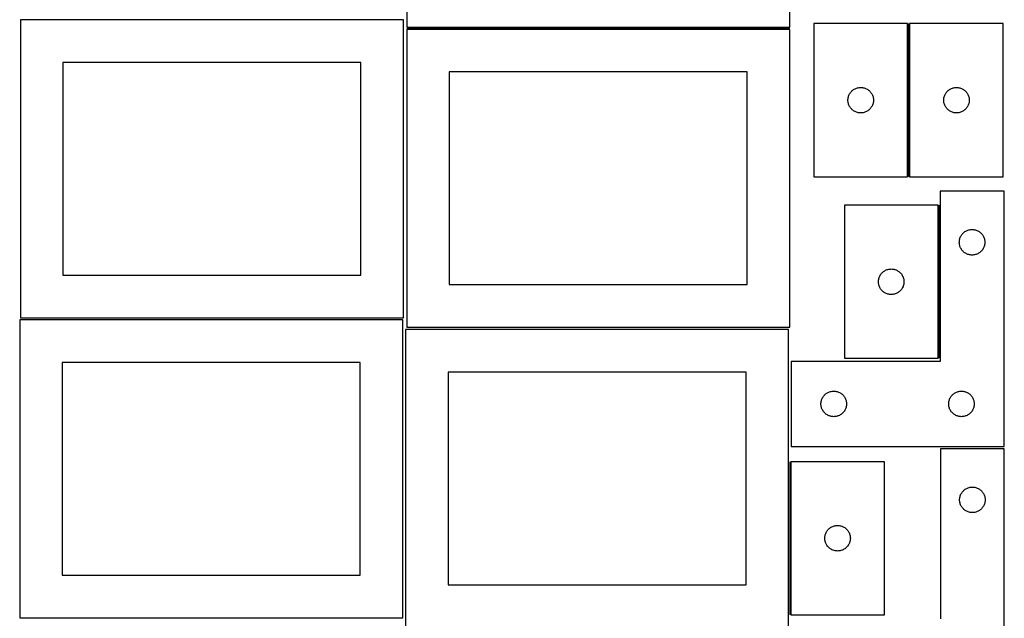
# Model space of a CAD drawing. Header units: millimetres. Extents: x 7 to 1243, y 7 to 2493.
# Tile 14 of 16: x 550 to 1243, y 1706 to 2128. Entities that reach past the tile are written whole.
import ezdxf

# ---------------------------------------------------------------- set-up
doc = ezdxf.new("R2010")
doc.units = ezdxf.units.MM
doc.layers.add('COMMON', color=5, linetype='CONTINUOUS', true_color=0x0000ff)
doc.layers.add('CUT', color=7, linetype='CONTINUOUS', true_color=0x000000)

msp = doc.modelspace()

# ---------------------------------------------------------------- linework, layer by layer
at = {"layer": 'COMMON'}
for p, q in [((1176.004854, 2125.01761), (1176.004854, 2017.01761)), ((822.284607, 2121.743682), (1092.284607, 2121.743682)), ((1197.5049, 1888.979155), (1197.5049, 1996.979155)), ((1092.207641, 1816.079012), (1092.207641, 1708.079012))]:
    msp.add_line(p, q, dxfattribs=at)
at = {"layer": 'CUT'}
for p, q in [((822.284607, 2332.493683), (822.284607, 2122.493683)), ((1092.284607, 2122.493683), (1092.284607, 2332.493683)), ((820.041711, 2127.609413), (550.041711, 2127.609413)), ((550.041711, 2127.609413), (550.041711, 1917.609413)), ((820.041711, 1917.609413), (820.041711, 2127.609413)), ((1109.254854, 2125.01761), (1109.254854, 2017.01761)), ((1175.254854, 2125.01761), (1109.254854, 2125.01761)), ((1175.254854, 2017.01761), (1175.254854, 2125.01761)), ((1242.754855, 2125.01761), (1176.754855, 2125.01761)), ((1176.754855, 2125.01761), (1176.754855, 2017.01761)), ((1242.754855, 2017.01761), (1242.754855, 2125.01761)), ((822.284607, 2122.493683), (1092.284607, 2122.493683)), ((1092.284607, 2120.993682), (822.284607, 2120.993682)), ((822.284607, 2120.993682), (822.284607, 1910.993682)), ((1092.284607, 1910.993682), (1092.284607, 2120.993682)), ((790.041711, 2097.609413), (580.041711, 2097.609413)), ((580.041711, 2097.609413), (580.041711, 1947.609413)), ((790.041711, 1947.609413), (790.041711, 2097.609413)), ((1062.284607, 2090.993682), (852.284607, 2090.993682)), ((852.284607, 2090.993682), (852.284607, 1940.993682)), ((1062.284607, 1940.993682), (1062.284607, 2090.993682)), ((1133.939938, 2074.461761), (1134.182999, 2074.998208)), ((1134.182999, 2074.998208), (1134.460625, 2075.51761)), ((1134.460625, 2075.51761), (1134.771627, 2076.017742)), ((1134.771627, 2076.017742), (1135.114673, 2076.496463)), ((1135.114673, 2076.496463), (1135.488295, 2076.951723)), ((1135.488295, 2076.951723), (1135.890892, 2077.381571)), ((1135.890892, 2077.381571), (1136.320741, 2077.784169)), ((1136.320741, 2077.784169), (1136.776001, 2078.15779)), ((1136.776001, 2078.15779), (1137.254721, 2078.500837)), ((1137.254721, 2078.500837), (1137.754854, 2078.811839)), ((1137.754854, 2078.811839), (1138.274255, 2079.089465)), ((1138.274255, 2079.089465), (1138.810703, 2079.332526)), ((1138.810703, 2079.332526), (1139.361898, 2079.539981)), ((1139.361898, 2079.539981), (1139.925482, 2079.710943)), ((1139.925482, 2079.710943), (1140.499041, 2079.844678)), ((1140.499041, 2079.844678), (1141.080118, 2079.940614)), ((1141.080118, 2079.940614), (1141.666225, 2079.998341)), ((1141.666225, 2079.998341), (1142.254854, 2080.01761)), ((1142.254854, 2080.01761), (1142.843482, 2079.998341)), ((1142.843482, 2079.998341), (1143.429589, 2079.940614)), ((1143.429589, 2079.940614), (1144.010666, 2079.844678)), ((1144.010666, 2079.844678), (1144.584225, 2079.710943)), ((1144.584225, 2079.710943), (1145.147809, 2079.539981)), ((1145.147809, 2079.539981), (1145.699004, 2079.332526)), ((1145.699004, 2079.332526), (1146.235452, 2079.089465)), ((1146.235452, 2079.089465), (1146.754854, 2078.811839)), ((1146.754854, 2078.811839), (1147.254986, 2078.500837)), ((1147.254986, 2078.500837), (1147.733706, 2078.15779)), ((1147.733706, 2078.15779), (1148.188966, 2077.784169)), ((1148.188966, 2077.784169), (1148.618815, 2077.381571)), ((1148.618815, 2077.381571), (1149.021412, 2076.951723)), ((1149.021412, 2076.951723), (1149.395034, 2076.496463)), ((1149.395034, 2076.496463), (1149.73808, 2076.017742)), ((1149.73808, 2076.017742), (1150.049082, 2075.51761)), ((1150.049082, 2075.51761), (1150.326708, 2074.998208)), ((1150.326708, 2074.998208), (1150.569769, 2074.461761)), ((1201.439939, 2074.461761), (1201.683, 2074.998208)), ((1201.683, 2074.998208), (1201.960626, 2075.51761)), ((1201.960626, 2075.51761), (1202.271628, 2076.017742)), ((1202.271628, 2076.017742), (1202.614674, 2076.496463)), ((1202.614674, 2076.496463), (1202.988296, 2076.951723)), ((1202.988296, 2076.951723), (1203.390893, 2077.381571)), ((1203.390893, 2077.381571), (1203.820742, 2077.784169)), ((1203.820742, 2077.784169), (1204.276002, 2078.15779)), ((1204.276002, 2078.15779), (1204.754722, 2078.500837)), ((1204.754722, 2078.500837), (1205.254855, 2078.811839)), ((1205.254855, 2078.811839), (1205.774256, 2079.089465)), ((1205.774256, 2079.089465), (1206.310704, 2079.332526)), ((1206.310704, 2079.332526), (1206.861899, 2079.539981)), ((1206.861899, 2079.539981), (1207.425483, 2079.710943)), ((1207.425483, 2079.710943), (1207.999042, 2079.844678)), ((1207.999042, 2079.844678), (1208.580119, 2079.940614)), ((1208.580119, 2079.940614), (1209.166226, 2079.998341)), ((1209.166226, 2079.998341), (1209.754855, 2080.01761)), ((1209.754855, 2080.01761), (1210.343483, 2079.998341)), ((1210.343483, 2079.998341), (1210.92959, 2079.940614)), ((1210.92959, 2079.940614), (1211.510667, 2079.844678)), ((1211.510667, 2079.844678), (1212.084226, 2079.710943)), ((1212.084226, 2079.710943), (1212.64781, 2079.539981)), ((1212.64781, 2079.539981), (1213.199005, 2079.332526)), ((1213.199005, 2079.332526), (1213.735453, 2079.089465)), ((1213.735453, 2079.089465), (1214.254855, 2078.811839)), ((1214.254855, 2078.811839), (1214.754987, 2078.500837)), ((1214.754987, 2078.500837), (1215.233707, 2078.15779)), ((1215.233707, 2078.15779), (1215.688967, 2077.784169)), ((1215.688967, 2077.784169), (1216.118816, 2077.381571)), ((1216.118816, 2077.381571), (1216.521413, 2076.951723)), ((1216.521413, 2076.951723), (1216.895035, 2076.496463)), ((1216.895035, 2076.496463), (1217.238081, 2076.017742)), ((1217.238081, 2076.017742), (1217.549083, 2075.51761)), ((1217.549083, 2075.51761), (1217.826709, 2074.998208)), ((1217.826709, 2074.998208), (1218.06977, 2074.461761)), ((1133.254854, 2071.01761), (1133.274123, 2071.606238)), ((1133.274123, 2070.428982), (1133.254854, 2071.01761)), ((1133.274123, 2071.606238), (1133.33185, 2072.192346)), ((1133.33185, 2069.842875), (1133.274123, 2070.428982)), ((1133.33185, 2072.192346), (1133.427786, 2072.773423)), ((1133.427786, 2069.261797), (1133.33185, 2069.842875)), ((1133.427786, 2072.773423), (1133.561521, 2073.346982)), ((1133.561521, 2068.688239), (1133.427786, 2069.261797)), ((1133.561521, 2073.346982), (1133.732482, 2073.910565)), ((1133.732482, 2068.124655), (1133.561521, 2068.688239)), ((1133.732482, 2073.910565), (1133.939938, 2074.461761)), ((1133.939938, 2067.573459), (1133.732482, 2068.124655)), ((1150.569769, 2074.461761), (1150.777225, 2073.910565)), ((1150.777225, 2068.124655), (1150.569769, 2067.573459)), ((1150.777225, 2073.910565), (1150.948186, 2073.346982)), ((1150.948186, 2068.688239), (1150.777225, 2068.124655)), ((1150.948186, 2073.346982), (1151.081921, 2072.773423)), ((1151.081921, 2069.261797), (1150.948186, 2068.688239)), ((1151.081921, 2072.773423), (1151.177857, 2072.192346)), ((1151.177857, 2069.842875), (1151.081921, 2069.261797)), ((1151.177857, 2072.192346), (1151.235584, 2071.606238)), ((1151.235584, 2070.428982), (1151.177857, 2069.842875)), ((1151.235584, 2071.606238), (1151.254854, 2071.01761)), ((1151.254854, 2071.01761), (1151.235584, 2070.428982)), ((1200.754855, 2071.01761), (1200.774124, 2071.606238)), ((1200.774124, 2070.428982), (1200.754855, 2071.01761)), ((1200.774124, 2071.606238), (1200.831851, 2072.192346)), ((1200.831851, 2069.842875), (1200.774124, 2070.428982)), ((1200.831851, 2072.192346), (1200.927787, 2072.773423)), ((1200.927787, 2069.261797), (1200.831851, 2069.842875)), ((1200.927787, 2072.773423), (1201.061522, 2073.346982)), ((1201.061522, 2068.688239), (1200.927787, 2069.261797)), ((1201.061522, 2073.346982), (1201.232483, 2073.910565)), ((1201.232483, 2068.124655), (1201.061522, 2068.688239)), ((1201.232483, 2073.910565), (1201.439939, 2074.461761)), ((1201.439939, 2067.573459), (1201.232483, 2068.124655)), ((1218.06977, 2074.461761), (1218.277226, 2073.910565)), ((1218.277226, 2068.124655), (1218.06977, 2067.573459)), ((1218.277226, 2073.910565), (1218.448187, 2073.346982)), ((1218.448187, 2068.688239), (1218.277226, 2068.124655)), ((1218.448187, 2073.346982), (1218.581922, 2072.773423)), ((1218.581922, 2069.261797), (1218.448187, 2068.688239)), ((1218.581922, 2072.773423), (1218.677858, 2072.192346)), ((1218.677858, 2069.842875), (1218.581922, 2069.261797)), ((1218.677858, 2072.192346), (1218.735585, 2071.606238)), ((1218.735585, 2070.428982), (1218.677858, 2069.842875)), ((1218.735585, 2071.606238), (1218.754855, 2071.01761)), ((1218.754855, 2071.01761), (1218.735585, 2070.428982)), ((1134.182999, 2067.037012), (1133.939938, 2067.573459)), ((1134.460625, 2066.51761), (1134.182999, 2067.037012)), ((1134.771627, 2066.017478), (1134.460625, 2066.51761)), ((1135.114673, 2065.538757), (1134.771627, 2066.017478)), ((1135.488295, 2065.083498), (1135.114673, 2065.538757)), ((1135.890892, 2064.653649), (1135.488295, 2065.083498)), ((1136.320741, 2064.251052), (1135.890892, 2064.653649)), ((1136.776001, 2063.87743), (1136.320741, 2064.251052)), ((1137.254721, 2063.534384), (1136.776001, 2063.87743)), ((1137.754854, 2063.223382), (1137.254721, 2063.534384)), ((1138.274255, 2062.945756), (1137.754854, 2063.223382)), ((1138.810703, 2062.702694), (1138.274255, 2062.945756)), ((1139.361898, 2062.495239), (1138.810703, 2062.702694)), ((1139.925482, 2062.324278), (1139.361898, 2062.495239)), ((1140.499041, 2062.190543), (1139.925482, 2062.324278)), ((1141.080118, 2062.094606), (1140.499041, 2062.190543)), ((1141.666225, 2062.03688), (1141.080118, 2062.094606)), ((1142.254854, 2062.01761), (1141.666225, 2062.03688)), ((1142.843482, 2062.03688), (1142.254854, 2062.01761)), ((1143.429589, 2062.094606), (1142.843482, 2062.03688)), ((1144.010666, 2062.190543), (1143.429589, 2062.094606)), ((1144.584225, 2062.324278), (1144.010666, 2062.190543)), ((1145.147809, 2062.495239), (1144.584225, 2062.324278)), ((1145.699004, 2062.702694), (1145.147809, 2062.495239)), ((1146.235452, 2062.945756), (1145.699004, 2062.702694)), ((1146.754854, 2063.223382), (1146.235452, 2062.945756)), ((1147.254986, 2063.534384), (1146.754854, 2063.223382)), ((1147.733706, 2063.87743), (1147.254986, 2063.534384)), ((1148.188966, 2064.251052), (1147.733706, 2063.87743)), ((1148.618815, 2064.653649), (1148.188966, 2064.251052)), ((1149.021412, 2065.083498), (1148.618815, 2064.653649)), ((1149.395034, 2065.538757), (1149.021412, 2065.083498)), ((1149.73808, 2066.017478), (1149.395034, 2065.538757)), ((1150.049082, 2066.51761), (1149.73808, 2066.017478)), ((1150.326708, 2067.037012), (1150.049082, 2066.51761)), ((1150.569769, 2067.573459), (1150.326708, 2067.037012)), ((1201.683, 2067.037012), (1201.439939, 2067.573459)), ((1201.960626, 2066.51761), (1201.683, 2067.037012)), ((1202.271628, 2066.017478), (1201.960626, 2066.51761)), ((1202.614674, 2065.538757), (1202.271628, 2066.017478)), ((1202.988296, 2065.083498), (1202.614674, 2065.538757)), ((1203.390893, 2064.653649), (1202.988296, 2065.083498)), ((1203.820742, 2064.251052), (1203.390893, 2064.653649)), ((1204.276002, 2063.87743), (1203.820742, 2064.251052)), ((1204.754722, 2063.534384), (1204.276002, 2063.87743)), ((1205.254855, 2063.223382), (1204.754722, 2063.534384)), ((1205.774256, 2062.945756), (1205.254855, 2063.223382)), ((1206.310704, 2062.702694), (1205.774256, 2062.945756)), ((1206.861899, 2062.495239), (1206.310704, 2062.702694)), ((1207.425483, 2062.324278), (1206.861899, 2062.495239)), ((1207.999042, 2062.190543), (1207.425483, 2062.324278)), ((1208.580119, 2062.094606), (1207.999042, 2062.190543)), ((1209.166226, 2062.03688), (1208.580119, 2062.094606)), ((1209.754855, 2062.01761), (1209.166226, 2062.03688)), ((1210.343483, 2062.03688), (1209.754855, 2062.01761)), ((1210.92959, 2062.094606), (1210.343483, 2062.03688)), ((1211.510667, 2062.190543), (1210.92959, 2062.094606)), ((1212.084226, 2062.324278), (1211.510667, 2062.190543)), ((1212.64781, 2062.495239), (1212.084226, 2062.324278)), ((1213.199005, 2062.702694), (1212.64781, 2062.495239)), ((1213.735453, 2062.945756), (1213.199005, 2062.702694)), ((1214.254855, 2063.223382), (1213.735453, 2062.945756)), ((1214.754987, 2063.534384), (1214.254855, 2063.223382)), ((1215.233707, 2063.87743), (1214.754987, 2063.534384)), ((1215.688967, 2064.251052), (1215.233707, 2063.87743)), ((1216.118816, 2064.653649), (1215.688967, 2064.251052)), ((1216.521413, 2065.083498), (1216.118816, 2064.653649)), ((1216.895035, 2065.538757), (1216.521413, 2065.083498)), ((1217.238081, 2066.017478), (1216.895035, 2065.538757)), ((1217.549083, 2066.51761), (1217.238081, 2066.017478)), ((1217.826709, 2067.037012), (1217.549083, 2066.51761)), ((1218.06977, 2067.573459), (1217.826709, 2067.037012)), ((1109.254854, 2017.01761), (1175.254854, 2017.01761)), ((1176.754855, 2017.01761), (1242.754855, 2017.01761)), ((1243.2549, 2006.813387), (1198.2549, 2006.813387)), ((1198.2549, 2006.813387), (1198.2549, 1886.813387)), ((1243.2549, 1826.813387), (1243.2549, 2006.813387)), ((1130.754899, 1996.979155), (1130.754899, 1888.979155)), ((1196.754899, 1996.979155), (1130.754899, 1996.979155)), ((1196.754899, 1888.979155), (1196.754899, 1996.979155)), ((1214.820788, 1977.579945), (1215.276047, 1977.953567)), ((1215.276047, 1977.953567), (1215.754768, 1978.296613)), ((1215.754768, 1978.296613), (1216.2549, 1978.607615)), ((1216.2549, 1978.607615), (1216.774302, 1978.885241)), ((1216.774302, 1978.885241), (1217.310749, 1979.128302)), ((1217.310749, 1979.128302), (1217.861945, 1979.335758)), ((1217.861945, 1979.335758), (1218.425529, 1979.506719)), ((1218.425529, 1979.506719), (1218.999087, 1979.640454)), ((1218.999087, 1979.640454), (1219.580165, 1979.73639)), ((1219.580165, 1979.73639), (1220.166272, 1979.794117)), ((1220.166272, 1979.794117), (1220.7549, 1979.813387)), ((1220.7549, 1979.813387), (1221.343528, 1979.794117)), ((1221.343528, 1979.794117), (1221.929636, 1979.73639)), ((1221.929636, 1979.73639), (1222.510713, 1979.640454)), ((1222.510713, 1979.640454), (1223.084272, 1979.506719)), ((1223.084272, 1979.506719), (1223.647855, 1979.335758)), ((1223.647855, 1979.335758), (1224.199051, 1979.128302)), ((1224.199051, 1979.128302), (1224.735498, 1978.885241)), ((1224.735498, 1978.885241), (1225.2549, 1978.607615)), ((1225.2549, 1978.607615), (1225.755032, 1978.296613)), ((1225.755032, 1978.296613), (1226.233753, 1977.953567)), ((1226.233753, 1977.953567), (1226.689013, 1977.579945)), ((1211.7549, 1970.813387), (1211.77417, 1971.402015)), ((1211.77417, 1970.224758), (1211.7549, 1970.813387)), ((1211.77417, 1971.402015), (1211.831897, 1971.988122)), ((1211.831897, 1971.988122), (1211.927833, 1972.5692)), ((1211.927833, 1972.5692), (1212.061568, 1973.142758)), ((1212.061568, 1973.142758), (1212.232529, 1973.706342)), ((1212.232529, 1973.706342), (1212.439984, 1974.257538)), ((1212.439984, 1974.257538), (1212.683046, 1974.793985)), ((1212.683046, 1974.793985), (1212.960672, 1975.313387)), ((1212.960672, 1975.313387), (1213.271674, 1975.813519)), ((1213.271674, 1975.813519), (1213.61472, 1976.292239)), ((1213.61472, 1976.292239), (1213.988342, 1976.747499)), ((1213.988342, 1976.747499), (1214.390939, 1977.177348)), ((1214.390939, 1977.177348), (1214.820788, 1977.579945)), ((1226.689013, 1977.579945), (1227.118861, 1977.177348)), ((1227.118861, 1977.177348), (1227.521459, 1976.747499)), ((1227.521459, 1976.747499), (1227.89508, 1976.292239)), ((1227.89508, 1976.292239), (1228.238127, 1975.813519)), ((1228.238127, 1975.813519), (1228.549129, 1975.313387)), ((1228.549129, 1975.313387), (1228.826755, 1974.793985)), ((1228.826755, 1974.793985), (1229.069816, 1974.257538)), ((1229.069816, 1974.257538), (1229.277271, 1973.706342)), ((1229.277271, 1973.706342), (1229.448233, 1973.142758)), ((1229.448233, 1973.142758), (1229.581968, 1972.5692)), ((1229.581968, 1972.5692), (1229.677904, 1971.988122)), ((1229.677904, 1971.988122), (1229.735631, 1971.402015)), ((1229.735631, 1971.402015), (1229.7549, 1970.813387)), ((1229.7549, 1970.813387), (1229.735631, 1970.224758)), ((1211.831897, 1969.638651), (1211.77417, 1970.224758)), ((1211.927833, 1969.057574), (1211.831897, 1969.638651)), ((1212.061568, 1968.484015), (1211.927833, 1969.057574)), ((1212.232529, 1967.920431), (1212.061568, 1968.484015)), ((1212.439984, 1967.369236), (1212.232529, 1967.920431)), ((1212.683046, 1966.832788), (1212.439984, 1967.369236)), ((1212.960672, 1966.313387), (1212.683046, 1966.832788)), ((1213.271674, 1965.813255), (1212.960672, 1966.313387)), ((1213.61472, 1965.334534), (1213.271674, 1965.813255)), ((1213.988342, 1964.879274), (1213.61472, 1965.334534)), ((1214.390939, 1964.449426), (1213.988342, 1964.879274)), ((1214.820788, 1964.046828), (1214.390939, 1964.449426)), ((1215.276047, 1963.673207), (1214.820788, 1964.046828)), ((1226.689013, 1964.046828), (1226.233753, 1963.673207)), ((1227.118861, 1964.449426), (1226.689013, 1964.046828)), ((1227.521459, 1964.879274), (1227.118861, 1964.449426)), ((1227.89508, 1965.334534), (1227.521459, 1964.879274)), ((1228.238127, 1965.813255), (1227.89508, 1965.334534)), ((1228.549129, 1966.313387), (1228.238127, 1965.813255)), ((1228.826755, 1966.832788), (1228.549129, 1966.313387)), ((1229.069816, 1967.369236), (1228.826755, 1966.832788)), ((1229.277271, 1967.920431), (1229.069816, 1967.369236)), ((1229.448233, 1968.484015), (1229.277271, 1967.920431)), ((1229.581968, 1969.057574), (1229.448233, 1968.484015)), ((1229.677904, 1969.638651), (1229.581968, 1969.057574)), ((1229.735631, 1970.224758), (1229.677904, 1969.638651)), ((1215.754768, 1963.33016), (1215.276047, 1963.673207)), ((1216.2549, 1963.019158), (1215.754768, 1963.33016)), ((1216.774302, 1962.741532), (1216.2549, 1963.019158)), ((1217.310749, 1962.498471), (1216.774302, 1962.741532)), ((1217.861945, 1962.291015), (1217.310749, 1962.498471)), ((1218.425529, 1962.120054), (1217.861945, 1962.291015)), ((1218.999087, 1961.986319), (1218.425529, 1962.120054)), ((1219.580165, 1961.890383), (1218.999087, 1961.986319)), ((1220.166272, 1961.832656), (1219.580165, 1961.890383)), ((1220.7549, 1961.813387), (1220.166272, 1961.832656)), ((1221.343528, 1961.832656), (1220.7549, 1961.813387)), ((1221.929636, 1961.890383), (1221.343528, 1961.832656)), ((1222.510713, 1961.986319), (1221.929636, 1961.890383)), ((1223.084272, 1962.120054), (1222.510713, 1961.986319)), ((1223.647855, 1962.291015), (1223.084272, 1962.120054)), ((1224.199051, 1962.498471), (1223.647855, 1962.291015)), ((1224.735498, 1962.741532), (1224.199051, 1962.498471)), ((1225.2549, 1963.019158), (1224.735498, 1962.741532)), ((1225.755032, 1963.33016), (1225.2549, 1963.019158)), ((1226.233753, 1963.673207), (1225.755032, 1963.33016)), ((1157.820787, 1949.745713), (1158.276046, 1950.119335)), ((1158.276046, 1950.119335), (1158.754767, 1950.462382)), ((1158.754767, 1950.462382), (1159.254899, 1950.773384)), ((1159.254899, 1950.773384), (1159.774301, 1951.05101)), ((1159.774301, 1951.05101), (1160.310748, 1951.294071)), ((1160.310748, 1951.294071), (1160.861944, 1951.501526)), ((1160.861944, 1951.501526), (1161.425528, 1951.672488)), ((1161.425528, 1951.672488), (1161.999086, 1951.806223)), ((1161.999086, 1951.806223), (1162.580164, 1951.902159)), ((1162.580164, 1951.902159), (1163.166271, 1951.959886)), ((1163.166271, 1951.959886), (1163.754899, 1951.979155)), ((1163.754899, 1951.979155), (1164.343527, 1951.959886)), ((1164.343527, 1951.959886), (1164.929635, 1951.902159)), ((1164.929635, 1951.902159), (1165.510712, 1951.806223)), ((1165.510712, 1951.806223), (1166.084271, 1951.672488)), ((1166.084271, 1951.672488), (1166.647854, 1951.501526)), ((1166.647854, 1951.501526), (1167.19905, 1951.294071)), ((1167.19905, 1951.294071), (1167.735497, 1951.05101)), ((1167.735497, 1951.05101), (1168.254899, 1950.773384)), ((1168.254899, 1950.773384), (1168.755031, 1950.462382)), ((1168.755031, 1950.462382), (1169.233752, 1950.119335)), ((1169.233752, 1950.119335), (1169.689012, 1949.745713)), ((580.041711, 1947.609413), (790.041711, 1947.609413)), ((1154.754899, 1942.979155), (1154.774169, 1943.567783)), ((1154.774169, 1942.390527), (1154.754899, 1942.979155)), ((1154.774169, 1943.567783), (1154.831896, 1944.153891)), ((1154.831896, 1944.153891), (1154.927832, 1944.734968)), ((1154.927832, 1944.734968), (1155.061567, 1945.308527)), ((1155.061567, 1945.308527), (1155.232528, 1945.87211)), ((1155.232528, 1945.87211), (1155.439983, 1946.423306)), ((1155.439983, 1946.423306), (1155.683045, 1946.959753)), ((1155.683045, 1946.959753), (1155.960671, 1947.479155)), ((1155.960671, 1947.479155), (1156.271673, 1947.979287)), ((1156.271673, 1947.979287), (1156.614719, 1948.458008)), ((1156.614719, 1948.458008), (1156.988341, 1948.913268)), ((1156.988341, 1948.913268), (1157.390938, 1949.343116)), ((1157.390938, 1949.343116), (1157.820787, 1949.745713)), ((1169.689012, 1949.745713), (1170.11886, 1949.343116)), ((1170.11886, 1949.343116), (1170.521458, 1948.913268)), ((1170.521458, 1948.913268), (1170.895079, 1948.458008)), ((1170.895079, 1948.458008), (1171.238126, 1947.979287)), ((1171.238126, 1947.979287), (1171.549128, 1947.479155)), ((1171.549128, 1947.479155), (1171.826754, 1946.959753)), ((1171.826754, 1946.959753), (1172.069815, 1946.423306)), ((1172.069815, 1946.423306), (1172.27727, 1945.87211)), ((1172.27727, 1945.87211), (1172.448232, 1945.308527)), ((1172.448232, 1945.308527), (1172.581967, 1944.734968)), ((1172.581967, 1944.734968), (1172.677903, 1944.153891)), ((1172.677903, 1944.153891), (1172.73563, 1943.567783)), ((1172.73563, 1943.567783), (1172.754899, 1942.979155)), ((1172.754899, 1942.979155), (1172.73563, 1942.390527)), ((852.284607, 1940.993682), (1062.284607, 1940.993682)), ((1154.831896, 1941.804419), (1154.774169, 1942.390527)), ((1154.927832, 1941.223342), (1154.831896, 1941.804419)), ((1155.061567, 1940.649784), (1154.927832, 1941.223342)), ((1155.232528, 1940.0862), (1155.061567, 1940.649784)), ((1155.439983, 1939.535004), (1155.232528, 1940.0862)), ((1155.683045, 1938.998557), (1155.439983, 1939.535004)), ((1155.960671, 1938.479155), (1155.683045, 1938.998557)), ((1156.271673, 1937.979023), (1155.960671, 1938.479155)), ((1156.614719, 1937.500302), (1156.271673, 1937.979023)), ((1156.988341, 1937.045043), (1156.614719, 1937.500302)), ((1157.390938, 1936.615194), (1156.988341, 1937.045043)), ((1157.820787, 1936.212597), (1157.390938, 1936.615194)), ((1158.276046, 1935.838975), (1157.820787, 1936.212597)), ((1169.689012, 1936.212597), (1169.233752, 1935.838975)), ((1170.11886, 1936.615194), (1169.689012, 1936.212597)), ((1170.521458, 1937.045043), (1170.11886, 1936.615194)), ((1170.895079, 1937.500302), (1170.521458, 1937.045043)), ((1171.238126, 1937.979023), (1170.895079, 1937.500302)), ((1171.549128, 1938.479155), (1171.238126, 1937.979023)), ((1171.826754, 1938.998557), (1171.549128, 1938.479155)), ((1172.069815, 1939.535004), (1171.826754, 1938.998557)), ((1172.27727, 1940.0862), (1172.069815, 1939.535004)), ((1172.448232, 1940.649784), (1172.27727, 1940.0862)), ((1172.581967, 1941.223342), (1172.448232, 1940.649784)), ((1172.677903, 1941.804419), (1172.581967, 1941.223342)), ((1172.73563, 1942.390527), (1172.677903, 1941.804419)), ((1158.754767, 1935.495929), (1158.276046, 1935.838975)), ((1159.254899, 1935.184927), (1158.754767, 1935.495929)), ((1159.774301, 1934.907301), (1159.254899, 1935.184927)), ((1160.310748, 1934.664239), (1159.774301, 1934.907301)), ((1160.861944, 1934.456784), (1160.310748, 1934.664239)), ((1161.425528, 1934.285823), (1160.861944, 1934.456784)), ((1161.999086, 1934.152088), (1161.425528, 1934.285823)), ((1162.580164, 1934.056151), (1161.999086, 1934.152088)), ((1163.166271, 1933.998425), (1162.580164, 1934.056151)), ((1163.754899, 1933.979155), (1163.166271, 1933.998425)), ((1164.343527, 1933.998425), (1163.754899, 1933.979155)), ((1164.929635, 1934.056151), (1164.343527, 1933.998425)), ((1165.510712, 1934.152088), (1164.929635, 1934.056151)), ((1166.084271, 1934.285823), (1165.510712, 1934.152088)), ((1166.647854, 1934.456784), (1166.084271, 1934.285823)), ((1167.19905, 1934.664239), (1166.647854, 1934.456784)), ((1167.735497, 1934.907301), (1167.19905, 1934.664239)), ((1168.254899, 1935.184927), (1167.735497, 1934.907301)), ((1168.755031, 1935.495929), (1168.254899, 1935.184927)), ((1169.233752, 1935.838975), (1168.755031, 1935.495929)), ((819.562896, 1916.032379), (549.562896, 1916.032379)), ((549.562896, 1916.032379), (549.562896, 1706.032379)), ((550.041711, 1917.609413), (820.041711, 1917.609413)), ((819.562896, 1706.032379), (819.562896, 1916.032379)), ((1091.457641, 1909.270416), (821.457641, 1909.270416)), ((821.457641, 1909.270416), (821.457641, 1699.270416)), ((822.284607, 1910.993682), (1092.284607, 1910.993682)), ((1091.457641, 1699.270416), (1091.457641, 1909.270416)), ((1130.754899, 1888.979155), (1196.754899, 1888.979155)), ((789.562896, 1886.032379), (579.562896, 1886.032379)), ((579.562896, 1886.032379), (579.562896, 1736.032379)), ((789.562896, 1736.032379), (789.562896, 1886.032379)), ((1198.2549, 1886.813387), (1093.2549, 1886.813387)), ((1093.2549, 1886.813387), (1093.2549, 1826.813387)), ((1061.457641, 1879.270416), (851.457641, 1879.270416)), ((851.457641, 1879.270416), (851.457641, 1729.270416)), ((1061.457641, 1729.270416), (1061.457641, 1879.270416)), ((1114.561568, 1859.142758), (1114.732529, 1859.706342)), ((1114.732529, 1859.706342), (1114.939984, 1860.257538)), ((1114.939984, 1860.257538), (1115.183046, 1860.793985)), ((1115.183046, 1860.793985), (1115.460672, 1861.313387)), ((1115.460672, 1861.313387), (1115.771674, 1861.813519)), ((1115.771674, 1861.813519), (1116.11472, 1862.292239)), ((1116.11472, 1862.292239), (1116.488342, 1862.747499)), ((1116.488342, 1862.747499), (1116.890939, 1863.177348)), ((1116.890939, 1863.177348), (1117.320788, 1863.579945)), ((1117.320788, 1863.579945), (1117.776047, 1863.953567)), ((1117.776047, 1863.953567), (1118.254768, 1864.296613)), ((1118.254768, 1864.296613), (1118.7549, 1864.607615)), ((1118.7549, 1864.607615), (1119.274302, 1864.885241)), ((1119.274302, 1864.885241), (1119.810749, 1865.128302)), ((1119.810749, 1865.128302), (1120.361945, 1865.335758)), ((1120.361945, 1865.335758), (1120.925529, 1865.506719)), ((1120.925529, 1865.506719), (1121.499087, 1865.640454)), ((1121.499087, 1865.640454), (1122.080165, 1865.73639)), ((1122.080165, 1865.73639), (1122.666272, 1865.794117)), ((1122.666272, 1865.794117), (1123.2549, 1865.813387)), ((1123.2549, 1865.813387), (1123.843528, 1865.794117)), ((1123.843528, 1865.794117), (1124.429636, 1865.73639)), ((1124.429636, 1865.73639), (1125.010713, 1865.640454)), ((1125.010713, 1865.640454), (1125.584272, 1865.506719)), ((1125.584272, 1865.506719), (1126.147855, 1865.335758)), ((1126.147855, 1865.335758), (1126.699051, 1865.128302)), ((1126.699051, 1865.128302), (1127.235498, 1864.885241)), ((1127.235498, 1864.885241), (1127.7549, 1864.607615)), ((1127.7549, 1864.607615), (1128.255032, 1864.296613)), ((1128.255032, 1864.296613), (1128.733753, 1863.953567)), ((1128.733753, 1863.953567), (1129.189013, 1863.579945)), ((1129.189013, 1863.579945), (1129.618861, 1863.177348)), ((1129.618861, 1863.177348), (1130.021459, 1862.747499)), ((1130.021459, 1862.747499), (1130.39508, 1862.292239)), ((1130.39508, 1862.292239), (1130.738127, 1861.813519)), ((1130.738127, 1861.813519), (1131.049129, 1861.313387)), ((1131.049129, 1861.313387), (1131.326755, 1860.793985)), ((1131.326755, 1860.793985), (1131.569816, 1860.257538)), ((1131.569816, 1860.257538), (1131.777271, 1859.706342)), ((1131.777271, 1859.706342), (1131.948233, 1859.142758)), ((1204.561568, 1859.142758), (1204.732529, 1859.706342)), ((1204.732529, 1859.706342), (1204.939984, 1860.257538)), ((1204.939984, 1860.257538), (1205.183046, 1860.793985)), ((1205.183046, 1860.793985), (1205.460672, 1861.313387)), ((1205.460672, 1861.313387), (1205.771674, 1861.813519)), ((1205.771674, 1861.813519), (1206.11472, 1862.292239)), ((1206.11472, 1862.292239), (1206.488342, 1862.747499)), ((1206.488342, 1862.747499), (1206.890939, 1863.177348)), ((1206.890939, 1863.177348), (1207.320788, 1863.579945)), ((1207.320788, 1863.579945), (1207.776047, 1863.953567)), ((1207.776047, 1863.953567), (1208.254768, 1864.296613)), ((1208.254768, 1864.296613), (1208.7549, 1864.607615)), ((1208.7549, 1864.607615), (1209.274302, 1864.885241)), ((1209.274302, 1864.885241), (1209.810749, 1865.128302)), ((1209.810749, 1865.128302), (1210.361945, 1865.335758)), ((1210.361945, 1865.335758), (1210.925529, 1865.506719)), ((1210.925529, 1865.506719), (1211.499087, 1865.640454)), ((1211.499087, 1865.640454), (1212.080165, 1865.73639)), ((1212.080165, 1865.73639), (1212.666272, 1865.794117)), ((1212.666272, 1865.794117), (1213.2549, 1865.813387)), ((1213.2549, 1865.813387), (1213.843528, 1865.794117)), ((1213.843528, 1865.794117), (1214.429636, 1865.73639)), ((1214.429636, 1865.73639), (1215.010713, 1865.640454)), ((1215.010713, 1865.640454), (1215.584272, 1865.506719)), ((1215.584272, 1865.506719), (1216.147855, 1865.335758)), ((1216.147855, 1865.335758), (1216.699051, 1865.128302)), ((1216.699051, 1865.128302), (1217.235498, 1864.885241)), ((1217.235498, 1864.885241), (1217.7549, 1864.607615)), ((1217.7549, 1864.607615), (1218.255032, 1864.296613)), ((1218.255032, 1864.296613), (1218.733753, 1863.953567)), ((1218.733753, 1863.953567), (1219.189013, 1863.579945)), ((1219.189013, 1863.579945), (1219.618861, 1863.177348)), ((1219.618861, 1863.177348), (1220.021459, 1862.747499)), ((1220.021459, 1862.747499), (1220.39508, 1862.292239)), ((1220.39508, 1862.292239), (1220.738127, 1861.813519)), ((1220.738127, 1861.813519), (1221.049129, 1861.313387)), ((1221.049129, 1861.313387), (1221.326755, 1860.793985)), ((1221.326755, 1860.793985), (1221.569816, 1860.257538)), ((1221.569816, 1860.257538), (1221.777271, 1859.706342)), ((1221.777271, 1859.706342), (1221.948233, 1859.142758)), ((1114.2549, 1856.813387), (1114.27417, 1857.402015)), ((1114.27417, 1856.224758), (1114.2549, 1856.813387)), ((1114.27417, 1857.402015), (1114.331897, 1857.988122)), ((1114.331897, 1855.638651), (1114.27417, 1856.224758)), ((1114.331897, 1857.988122), (1114.427833, 1858.5692)), ((1114.427833, 1855.057574), (1114.331897, 1855.638651)), ((1114.427833, 1858.5692), (1114.561568, 1859.142758)), ((1114.561568, 1854.484015), (1114.427833, 1855.057574)), ((1114.732529, 1853.920431), (1114.561568, 1854.484015)), ((1114.939984, 1853.369236), (1114.732529, 1853.920431)), ((1115.183046, 1852.832788), (1114.939984, 1853.369236)), ((1115.460672, 1852.313387), (1115.183046, 1852.832788)), ((1131.326755, 1852.832788), (1131.049129, 1852.313387)), ((1131.569816, 1853.369236), (1131.326755, 1852.832788)), ((1131.777271, 1853.920431), (1131.569816, 1853.369236)), ((1131.948233, 1854.484015), (1131.777271, 1853.920431)), ((1131.948233, 1859.142758), (1132.081968, 1858.5692)), ((1132.081968, 1855.057574), (1131.948233, 1854.484015)), ((1132.081968, 1858.5692), (1132.177904, 1857.988122)), ((1132.177904, 1855.638651), (1132.081968, 1855.057574)), ((1132.177904, 1857.988122), (1132.235631, 1857.402015)), ((1132.235631, 1856.224758), (1132.177904, 1855.638651)), ((1132.235631, 1857.402015), (1132.2549, 1856.813387)), ((1132.2549, 1856.813387), (1132.235631, 1856.224758)), ((1204.2549, 1856.813387), (1204.27417, 1857.402015)), ((1204.27417, 1856.224758), (1204.2549, 1856.813387)), ((1204.27417, 1857.402015), (1204.331897, 1857.988122)), ((1204.331897, 1855.638651), (1204.27417, 1856.224758)), ((1204.331897, 1857.988122), (1204.427833, 1858.5692)), ((1204.427833, 1855.057574), (1204.331897, 1855.638651)), ((1204.427833, 1858.5692), (1204.561568, 1859.142758)), ((1204.561568, 1854.484015), (1204.427833, 1855.057574)), ((1204.732529, 1853.920431), (1204.561568, 1854.484015)), ((1204.939984, 1853.369236), (1204.732529, 1853.920431)), ((1205.183046, 1852.832788), (1204.939984, 1853.369236)), ((1205.460672, 1852.313387), (1205.183046, 1852.832788)), ((1221.326755, 1852.832788), (1221.049129, 1852.313387)), ((1221.569816, 1853.369236), (1221.326755, 1852.832788)), ((1221.777271, 1853.920431), (1221.569816, 1853.369236)), ((1221.948233, 1854.484015), (1221.777271, 1853.920431)), ((1221.948233, 1859.142758), (1222.081968, 1858.5692)), ((1222.081968, 1855.057574), (1221.948233, 1854.484015)), ((1222.081968, 1858.5692), (1222.177904, 1857.988122)), ((1222.177904, 1855.638651), (1222.081968, 1855.057574)), ((1222.177904, 1857.988122), (1222.235631, 1857.402015)), ((1222.235631, 1856.224758), (1222.177904, 1855.638651)), ((1222.235631, 1857.402015), (1222.2549, 1856.813387)), ((1222.2549, 1856.813387), (1222.235631, 1856.224758)), ((1115.771674, 1851.813255), (1115.460672, 1852.313387)), ((1116.11472, 1851.334534), (1115.771674, 1851.813255)), ((1116.488342, 1850.879274), (1116.11472, 1851.334534)), ((1116.890939, 1850.449426), (1116.488342, 1850.879274)), ((1117.320788, 1850.046828), (1116.890939, 1850.449426)), ((1117.776047, 1849.673207), (1117.320788, 1850.046828)), ((1118.254768, 1849.33016), (1117.776047, 1849.673207)), ((1118.7549, 1849.019158), (1118.254768, 1849.33016)), ((1119.274302, 1848.741532), (1118.7549, 1849.019158)), ((1119.810749, 1848.498471), (1119.274302, 1848.741532)), ((1120.361945, 1848.291015), (1119.810749, 1848.498471)), ((1120.925529, 1848.120054), (1120.361945, 1848.291015)), ((1121.499087, 1847.986319), (1120.925529, 1848.120054)), ((1122.080165, 1847.890383), (1121.499087, 1847.986319)), ((1122.666272, 1847.832656), (1122.080165, 1847.890383)), ((1123.2549, 1847.813387), (1122.666272, 1847.832656)), ((1123.843528, 1847.832656), (1123.2549, 1847.813387)), ((1124.429636, 1847.890383), (1123.843528, 1847.832656)), ((1125.010713, 1847.986319), (1124.429636, 1847.890383)), ((1125.584272, 1848.120054), (1125.010713, 1847.986319)), ((1126.147855, 1848.291015), (1125.584272, 1848.120054)), ((1126.699051, 1848.498471), (1126.147855, 1848.291015)), ((1127.235498, 1848.741532), (1126.699051, 1848.498471)), ((1127.7549, 1849.019158), (1127.235498, 1848.741532)), ((1128.255032, 1849.33016), (1127.7549, 1849.019158)), ((1128.733753, 1849.673207), (1128.255032, 1849.33016)), ((1129.189013, 1850.046828), (1128.733753, 1849.673207)), ((1129.618861, 1850.449426), (1129.189013, 1850.046828)), ((1130.021459, 1850.879274), (1129.618861, 1850.449426)), ((1130.39508, 1851.334534), (1130.021459, 1850.879274)), ((1130.738127, 1851.813255), (1130.39508, 1851.334534)), ((1131.049129, 1852.313387), (1130.738127, 1851.813255)), ((1205.771674, 1851.813255), (1205.460672, 1852.313387)), ((1206.11472, 1851.334534), (1205.771674, 1851.813255)), ((1206.488342, 1850.879274), (1206.11472, 1851.334534)), ((1206.890939, 1850.449426), (1206.488342, 1850.879274)), ((1207.320788, 1850.046828), (1206.890939, 1850.449426)), ((1207.776047, 1849.673207), (1207.320788, 1850.046828)), ((1208.254768, 1849.33016), (1207.776047, 1849.673207)), ((1208.7549, 1849.019158), (1208.254768, 1849.33016)), ((1209.274302, 1848.741532), (1208.7549, 1849.019158)), ((1209.810749, 1848.498471), (1209.274302, 1848.741532)), ((1210.361945, 1848.291015), (1209.810749, 1848.498471)), ((1210.925529, 1848.120054), (1210.361945, 1848.291015)), ((1211.499087, 1847.986319), (1210.925529, 1848.120054)), ((1212.080165, 1847.890383), (1211.499087, 1847.986319)), ((1212.666272, 1847.832656), (1212.080165, 1847.890383)), ((1213.2549, 1847.813387), (1212.666272, 1847.832656)), ((1213.843528, 1847.832656), (1213.2549, 1847.813387)), ((1214.429636, 1847.890383), (1213.843528, 1847.832656)), ((1215.010713, 1847.986319), (1214.429636, 1847.890383)), ((1215.584272, 1848.120054), (1215.010713, 1847.986319)), ((1216.147855, 1848.291015), (1215.584272, 1848.120054)), ((1216.699051, 1848.498471), (1216.147855, 1848.291015)), ((1217.235498, 1848.741532), (1216.699051, 1848.498471)), ((1217.7549, 1849.019158), (1217.235498, 1848.741532)), ((1218.255032, 1849.33016), (1217.7549, 1849.019158)), ((1218.733753, 1849.673207), (1218.255032, 1849.33016)), ((1219.189013, 1850.046828), (1218.733753, 1849.673207)), ((1219.618861, 1850.449426), (1219.189013, 1850.046828)), ((1220.021459, 1850.879274), (1219.618861, 1850.449426)), ((1220.39508, 1851.334534), (1220.021459, 1850.879274)), ((1220.738127, 1851.813255), (1220.39508, 1851.334534)), ((1221.049129, 1852.313387), (1220.738127, 1851.813255)), ((1093.2549, 1826.813387), (1243.2549, 1826.813387)), ((1243.462229, 1825.165315), (1198.462229, 1825.165315)), ((1198.462229, 1825.165315), (1198.462229, 1705.165315)), ((1243.462229, 1645.165315), (1243.462229, 1825.165315)), ((1158.957642, 1816.079012), (1092.957642, 1816.079012)), ((1092.957642, 1816.079012), (1092.957642, 1708.079012)), ((1158.957642, 1708.079012), (1158.957642, 1816.079012)), ((1216.462229, 1796.959544), (1216.981631, 1797.23717)), ((1216.981631, 1797.23717), (1217.518078, 1797.480231)), ((1217.518078, 1797.480231), (1218.069274, 1797.687686)), ((1218.069274, 1797.687686), (1218.632858, 1797.858648)), ((1218.632858, 1797.858648), (1219.206416, 1797.992383)), ((1219.206416, 1797.992383), (1219.787493, 1798.088319)), ((1219.787493, 1798.088319), (1220.373601, 1798.146046)), ((1220.373601, 1798.146046), (1220.962229, 1798.165315)), ((1220.962229, 1798.165315), (1221.550857, 1798.146046)), ((1221.550857, 1798.146046), (1222.136965, 1798.088319)), ((1222.136965, 1798.088319), (1222.718042, 1797.992383)), ((1222.718042, 1797.992383), (1223.2916, 1797.858648)), ((1223.2916, 1797.858648), (1223.855184, 1797.687686)), ((1223.855184, 1797.687686), (1224.40638, 1797.480231)), ((1224.40638, 1797.480231), (1224.942827, 1797.23717)), ((1224.942827, 1797.23717), (1225.462229, 1796.959544)), ((1211.981499, 1789.753943), (1212.039225, 1790.340051)), ((1212.039225, 1790.340051), (1212.135162, 1790.921128)), ((1212.135162, 1790.921128), (1212.268897, 1791.494687)), ((1212.268897, 1791.494687), (1212.439858, 1792.058271)), ((1212.439858, 1792.058271), (1212.647313, 1792.609466)), ((1212.647313, 1792.609466), (1212.890374, 1793.145914)), ((1212.890374, 1793.145914), (1213.168, 1793.665315)), ((1213.168, 1793.665315), (1213.479003, 1794.165447)), ((1213.479003, 1794.165447), (1213.822049, 1794.644168)), ((1213.822049, 1794.644168), (1214.195671, 1795.099428)), ((1214.195671, 1795.099428), (1214.598268, 1795.529276)), ((1214.598268, 1795.529276), (1215.028117, 1795.931874)), ((1215.028117, 1795.931874), (1215.483376, 1796.305495)), ((1215.483376, 1796.305495), (1215.962097, 1796.648542)), ((1215.962097, 1796.648542), (1216.462229, 1796.959544)), ((1225.462229, 1796.959544), (1225.962361, 1796.648542)), ((1225.962361, 1796.648542), (1226.441082, 1796.305495)), ((1226.441082, 1796.305495), (1226.896341, 1795.931874)), ((1226.896341, 1795.931874), (1227.32619, 1795.529276)), ((1227.32619, 1795.529276), (1227.728787, 1795.099428)), ((1227.728787, 1795.099428), (1228.102409, 1794.644168)), ((1228.102409, 1794.644168), (1228.445456, 1794.165447)), ((1228.445456, 1794.165447), (1228.756458, 1793.665315)), ((1228.756458, 1793.665315), (1229.034084, 1793.145914)), ((1229.034084, 1793.145914), (1229.277145, 1792.609466)), ((1229.277145, 1792.609466), (1229.4846, 1792.058271)), ((1229.4846, 1792.058271), (1229.655562, 1791.494687)), ((1229.655562, 1791.494687), (1229.789297, 1790.921128)), ((1229.789297, 1790.921128), (1229.885233, 1790.340051)), ((1229.885233, 1790.340051), (1229.942959, 1789.753943)), ((1211.962229, 1789.165315), (1211.981499, 1789.753943)), ((1211.981499, 1788.576687), (1211.962229, 1789.165315)), ((1212.039225, 1787.99058), (1211.981499, 1788.576687)), ((1212.135162, 1787.409502), (1212.039225, 1787.99058)), ((1212.268897, 1786.835944), (1212.135162, 1787.409502)), ((1212.439858, 1786.27236), (1212.268897, 1786.835944)), ((1212.647313, 1785.721164), (1212.439858, 1786.27236)), ((1212.890374, 1785.184717), (1212.647313, 1785.721164)), ((1213.168, 1784.665315), (1212.890374, 1785.184717)), ((1213.479003, 1784.165183), (1213.168, 1784.665315)), ((1213.822049, 1783.686462), (1213.479003, 1784.165183)), ((1214.195671, 1783.231203), (1213.822049, 1783.686462)), ((1228.102409, 1783.686462), (1227.728787, 1783.231203)), ((1228.445456, 1784.165183), (1228.102409, 1783.686462)), ((1228.756458, 1784.665315), (1228.445456, 1784.165183)), ((1229.034084, 1785.184717), (1228.756458, 1784.665315)), ((1229.277145, 1785.721164), (1229.034084, 1785.184717)), ((1229.4846, 1786.27236), (1229.277145, 1785.721164)), ((1229.655562, 1786.835944), (1229.4846, 1786.27236)), ((1229.789297, 1787.409502), (1229.655562, 1786.835944)), ((1229.885233, 1787.99058), (1229.789297, 1787.409502)), ((1229.942959, 1788.576687), (1229.885233, 1787.99058)), ((1229.942959, 1789.753943), (1229.962229, 1789.165315)), ((1229.962229, 1789.165315), (1229.942959, 1788.576687)), ((1214.598268, 1782.801354), (1214.195671, 1783.231203)), ((1215.028117, 1782.398757), (1214.598268, 1782.801354)), ((1215.483376, 1782.025135), (1215.028117, 1782.398757)), ((1215.962097, 1781.682089), (1215.483376, 1782.025135)), ((1216.462229, 1781.371087), (1215.962097, 1781.682089)), ((1216.981631, 1781.093461), (1216.462229, 1781.371087)), ((1217.518078, 1780.8504), (1216.981631, 1781.093461)), ((1218.069274, 1780.642944), (1217.518078, 1780.8504)), ((1218.632858, 1780.471983), (1218.069274, 1780.642944)), ((1219.206416, 1780.338248), (1218.632858, 1780.471983)), ((1219.787493, 1780.242312), (1219.206416, 1780.338248)), ((1220.373601, 1780.184585), (1219.787493, 1780.242312)), ((1220.962229, 1780.165315), (1220.373601, 1780.184585)), ((1221.550857, 1780.184585), (1220.962229, 1780.165315)), ((1222.136965, 1780.242312), (1221.550857, 1780.184585)), ((1222.718042, 1780.338248), (1222.136965, 1780.242312)), ((1223.2916, 1780.471983), (1222.718042, 1780.338248)), ((1223.855184, 1780.642944), (1223.2916, 1780.471983)), ((1224.40638, 1780.8504), (1223.855184, 1780.642944)), ((1224.942827, 1781.093461), (1224.40638, 1780.8504)), ((1225.462229, 1781.371087), (1224.942827, 1781.093461)), ((1225.962361, 1781.682089), (1225.462229, 1781.371087)), ((1226.441082, 1782.025135), (1225.962361, 1781.682089)), ((1226.896341, 1782.398757), (1226.441082, 1782.025135)), ((1227.32619, 1782.801354), (1226.896341, 1782.398757)), ((1227.728787, 1783.231203), (1227.32619, 1782.801354)), ((1120.478789, 1769.219192), (1120.95751, 1769.562238)), ((1120.95751, 1769.562238), (1121.457642, 1769.87324)), ((1121.457642, 1769.87324), (1121.977044, 1770.150866)), ((1121.977044, 1770.150866), (1122.513491, 1770.393927)), ((1122.513491, 1770.393927), (1123.064687, 1770.601383)), ((1123.064687, 1770.601383), (1123.628271, 1770.772344)), ((1123.628271, 1770.772344), (1124.201829, 1770.906079)), ((1124.201829, 1770.906079), (1124.782907, 1771.002015)), ((1124.782907, 1771.002015), (1125.369014, 1771.059742)), ((1125.369014, 1771.059742), (1125.957642, 1771.079012)), ((1125.957642, 1771.079012), (1126.54627, 1771.059742)), ((1126.54627, 1771.059742), (1127.132378, 1771.002015)), ((1127.132378, 1771.002015), (1127.713455, 1770.906079)), ((1127.713455, 1770.906079), (1128.287014, 1770.772344)), ((1128.287014, 1770.772344), (1128.850597, 1770.601383)), ((1128.850597, 1770.601383), (1129.401793, 1770.393927)), ((1129.401793, 1770.393927), (1129.93824, 1770.150866)), ((1129.93824, 1770.150866), (1130.457642, 1769.87324)), ((1130.457642, 1769.87324), (1130.957774, 1769.562238)), ((1130.957774, 1769.562238), (1131.436495, 1769.219192)), ((1116.957642, 1762.079012), (1116.976912, 1762.66764)), ((1116.976912, 1762.66764), (1117.034639, 1763.253747)), ((1117.034639, 1763.253747), (1117.130575, 1763.834825)), ((1117.130575, 1763.834825), (1117.26431, 1764.408383)), ((1117.26431, 1764.408383), (1117.435271, 1764.971967)), ((1117.435271, 1764.971967), (1117.642726, 1765.523163)), ((1117.642726, 1765.523163), (1117.885788, 1766.05961)), ((1117.885788, 1766.05961), (1118.163414, 1766.579012)), ((1118.163414, 1766.579012), (1118.474416, 1767.079144)), ((1118.474416, 1767.079144), (1118.817462, 1767.557864)), ((1118.817462, 1767.557864), (1119.191084, 1768.013124)), ((1119.191084, 1768.013124), (1119.593681, 1768.442973)), ((1119.593681, 1768.442973), (1120.02353, 1768.84557)), ((1120.02353, 1768.84557), (1120.478789, 1769.219192)), ((1131.436495, 1769.219192), (1131.891755, 1768.84557)), ((1131.891755, 1768.84557), (1132.321603, 1768.442973)), ((1132.321603, 1768.442973), (1132.724201, 1768.013124)), ((1132.724201, 1768.013124), (1133.097822, 1767.557864)), ((1133.097822, 1767.557864), (1133.440869, 1767.079144)), ((1133.440869, 1767.079144), (1133.751871, 1766.579012)), ((1133.751871, 1766.579012), (1134.029497, 1766.05961)), ((1134.029497, 1766.05961), (1134.272558, 1765.523163)), ((1134.272558, 1765.523163), (1134.480013, 1764.971967)), ((1134.480013, 1764.971967), (1134.650975, 1764.408383)), ((1134.650975, 1764.408383), (1134.78471, 1763.834825)), ((1134.78471, 1763.834825), (1134.880646, 1763.253747)), ((1134.880646, 1763.253747), (1134.938373, 1762.66764)), ((1134.938373, 1762.66764), (1134.957642, 1762.079012)), ((1116.976912, 1761.490383), (1116.957642, 1762.079012)), ((1117.034639, 1760.904276), (1116.976912, 1761.490383)), ((1117.130575, 1760.323199), (1117.034639, 1760.904276)), ((1117.26431, 1759.74964), (1117.130575, 1760.323199)), ((1117.435271, 1759.186056), (1117.26431, 1759.74964)), ((1117.642726, 1758.634861), (1117.435271, 1759.186056)), ((1117.885788, 1758.098413), (1117.642726, 1758.634861)), ((1118.163414, 1757.579012), (1117.885788, 1758.098413)), ((1118.474416, 1757.07888), (1118.163414, 1757.579012)), ((1118.817462, 1756.600159), (1118.474416, 1757.07888)), ((1119.191084, 1756.144899), (1118.817462, 1756.600159)), ((1119.593681, 1755.715051), (1119.191084, 1756.144899)), ((1120.02353, 1755.312453), (1119.593681, 1755.715051)), ((1132.321603, 1755.715051), (1131.891755, 1755.312453)), ((1132.724201, 1756.144899), (1132.321603, 1755.715051)), ((1133.097822, 1756.600159), (1132.724201, 1756.144899)), ((1133.440869, 1757.07888), (1133.097822, 1756.600159)), ((1133.751871, 1757.579012), (1133.440869, 1757.07888)), ((1134.029497, 1758.098413), (1133.751871, 1757.579012)), ((1134.272558, 1758.634861), (1134.029497, 1758.098413)), ((1134.480013, 1759.186056), (1134.272558, 1758.634861)), ((1134.650975, 1759.74964), (1134.480013, 1759.186056)), ((1134.78471, 1760.323199), (1134.650975, 1759.74964)), ((1134.880646, 1760.904276), (1134.78471, 1760.323199)), ((1134.938373, 1761.490383), (1134.880646, 1760.904276)), ((1134.957642, 1762.079012), (1134.938373, 1761.490383)), ((1120.478789, 1754.938832), (1120.02353, 1755.312453)), ((1120.95751, 1754.595785), (1120.478789, 1754.938832)), ((1121.457642, 1754.284783), (1120.95751, 1754.595785)), ((1121.977044, 1754.007157), (1121.457642, 1754.284783)), ((1122.513491, 1753.764096), (1121.977044, 1754.007157)), ((1123.064687, 1753.55664), (1122.513491, 1753.764096)), ((1123.628271, 1753.385679), (1123.064687, 1753.55664)), ((1124.201829, 1753.251944), (1123.628271, 1753.385679)), ((1124.782907, 1753.156008), (1124.201829, 1753.251944)), ((1125.369014, 1753.098281), (1124.782907, 1753.156008)), ((1125.957642, 1753.079012), (1125.369014, 1753.098281)), ((1126.54627, 1753.098281), (1125.957642, 1753.079012)), ((1127.132378, 1753.156008), (1126.54627, 1753.098281)), ((1127.713455, 1753.251944), (1127.132378, 1753.156008)), ((1128.287014, 1753.385679), (1127.713455, 1753.251944)), ((1128.850597, 1753.55664), (1128.287014, 1753.385679)), ((1129.401793, 1753.764096), (1128.850597, 1753.55664)), ((1129.93824, 1754.007157), (1129.401793, 1753.764096)), ((1130.457642, 1754.284783), (1129.93824, 1754.007157)), ((1130.957774, 1754.595785), (1130.457642, 1754.284783)), ((1131.436495, 1754.938832), (1130.957774, 1754.595785)), ((1131.891755, 1755.312453), (1131.436495, 1754.938832)), ((579.562896, 1736.032379), (789.562896, 1736.032379)), ((851.457641, 1729.270416), (1061.457641, 1729.270416)), ((1092.957642, 1708.079012), (1158.957642, 1708.079012)), ((549.562896, 1706.032379), (819.562896, 1706.032379))]:
    msp.add_line(p, q, dxfattribs=at)

doc.saveas('drawing.dxf')
